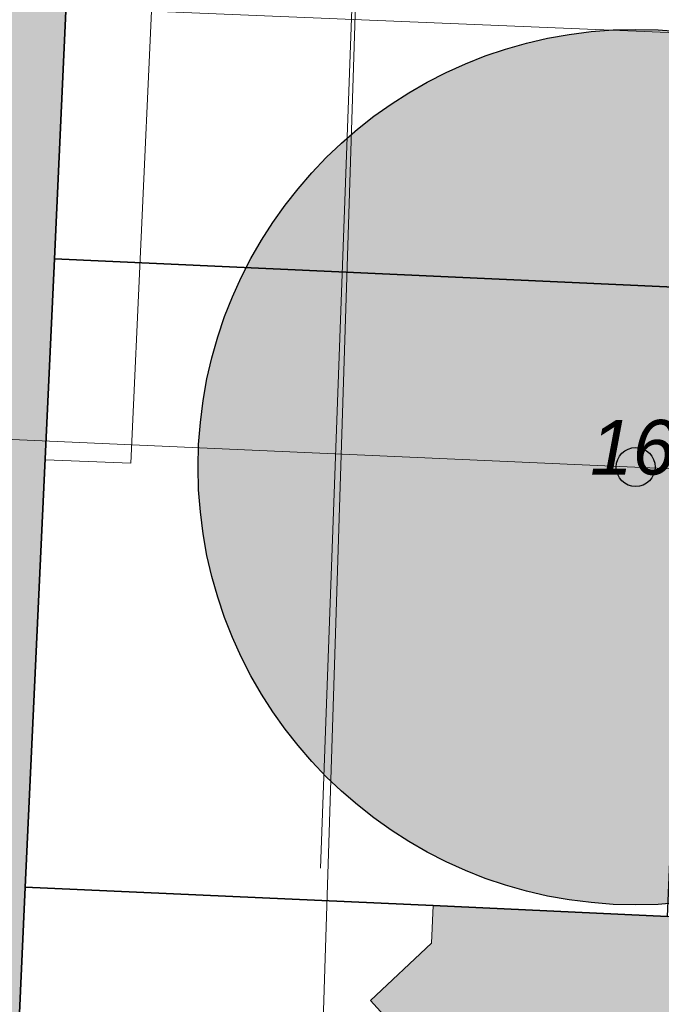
# Model space of a CAD drawing. Header units: metres. Extents: x 32338650 to 32340431, y 5701793 to 5703325.
# Tile 52 of 256: x 32339213 to 32339228, y 5702485 to 5702507. Entities that reach past the tile are written whole.
import ezdxf

# ---------------------------------------------------------------- set-up
doc = ezdxf.new("R2010")
doc.units = ezdxf.units.M
doc.header["$LTSCALE"] = 0.1
for name, color, linetype, lineweight, true_color in [('LPB-BE-Fernwärmeleitung', 7, 'Continuous', 70, 0x004c99), ('LPB-BE-Flurstück_Grenze', 7, 'Continuous', 70, 0x004c99), ('LPB-BE-Flurstück_Nummer', 7, 'Continuous', 70, 0x004c99), ('LPB-BE-Gebäude', 7, 'Continuous', 70, 0x004c99), ('LPB-BE-Leitung_Gas_Wasser', 3, 'Continuous', 30, 0x00ff00), ('LPB-BE-Leitung_Strom', 3, 'Continuous', 30, 0x00ff00), ('LPB-VEG-Baum_Bestand', 9, 'Continuous', 13, 0x808080)]:
    doc.layers.add(name, color=color, linetype=linetype, lineweight=lineweight, true_color=true_color)
doc.styles.add('Arial (italic)', font='ariali.ttf')

msp = doc.modelspace()

# ---------------------------------------------------------------- hatches: boundary and pattern name
at = {"layer": 'LPB-BE-Gebäude', "linetype": 'Continuous', "lineweight": 0, "true_color": 0xc7c8ca}
for points in [[(32339216.29, 5702560.552), (32339215.9, 5702560.57), (32339196.343, 5702561.482), (32339195.991, 5702554.11), (32339200.706, 5702553.907), (32339200.699, 5702553.747), (32339200.601, 5702551.549), (32339200.435, 5702547.783), (32339195.72, 5702547.995), (32339177.92, 5702548.793), (32339155.286, 5702549.808), (32339151.624, 5702469.034), (32339212.355, 5702466.28), (32339213.084, 5702482.056), (32339213.34, 5702487.636), (32339214.008, 5702501.987), (32339214.601, 5702514.976), (32339215.874, 5702542.355), (32339216.087, 5702547.08), (32339215.668, 5702547.097), (32339216.29, 5702560.552)], [(32339216.29, 5702560.552), (32339215.9, 5702560.57), (32339196.343, 5702561.482), (32339195.991, 5702554.11), (32339200.706, 5702553.907), (32339200.699, 5702553.747), (32339200.601, 5702551.549), (32339200.435, 5702547.783), (32339195.72, 5702547.995), (32339177.92, 5702548.793), (32339155.286, 5702549.808), (32339151.624, 5702469.034), (32339212.355, 5702466.28), (32339213.084, 5702482.056), (32339213.34, 5702487.636), (32339214.008, 5702501.987), (32339214.601, 5702514.976), (32339215.874, 5702542.355), (32339216.087, 5702547.08), (32339215.668, 5702547.097), (32339216.29, 5702560.552)], [(32339222.146, 5702475.405), (32339221.897, 5702469.841), (32339220.494, 5702468.567), (32339221.786, 5702467.133), (32339221.562, 5702462.148), (32339223.58, 5702462.065), (32339223.426, 5702458.789), (32339225.607, 5702456.328), (32339225.637, 5702456.346), (32339230.812, 5702456.124), (32339230.808, 5702456.024), (32339245.668, 5702455.283), (32339245.673, 5702455.403), (32339257.568, 5702454.834), (32339257.57, 5702454.864), (32339258.957, 5702485.531), (32339236.284, 5702486.583), (32339228.013, 5702486.963), (32339222.66, 5702487.213), (32339222.624, 5702486.354), (32339221.23, 5702485.05), (32339222.503, 5702483.647), (32339222.266, 5702478.102), (32339220.872, 5702476.808), (32339222.146, 5702475.405)], [(32339222.146, 5702475.405), (32339221.897, 5702469.841), (32339220.494, 5702468.567), (32339221.786, 5702467.133), (32339221.562, 5702462.148), (32339223.58, 5702462.065), (32339223.426, 5702458.789), (32339225.607, 5702456.328), (32339225.637, 5702456.346), (32339230.812, 5702456.124), (32339230.808, 5702456.024), (32339245.668, 5702455.283), (32339245.673, 5702455.403), (32339257.568, 5702454.834), (32339257.57, 5702454.864), (32339258.957, 5702485.531), (32339236.284, 5702486.583), (32339228.013, 5702486.963), (32339222.66, 5702487.213), (32339222.624, 5702486.354), (32339221.23, 5702485.05), (32339222.503, 5702483.647), (32339222.266, 5702478.102), (32339220.872, 5702476.808), (32339222.146, 5702475.405)]]:
    msp.add_hatch(color=9, dxfattribs=at).paths.add_polyline_path(points)
at = {"layer": 'LPB-VEG-Baum_Bestand', "linetype": 'Continuous', "lineweight": 0, "true_color": 0x727430, "transparency": 33554572}
h = msp.add_hatch(color=67, dxfattribs=at)
edge = h.paths.add_edge_path()
edge.add_arc((32339227.28836, 5702497.22937), 10, 0, 360)
h = msp.add_hatch(color=67, dxfattribs=at)
edge = h.paths.add_edge_path()
edge.add_arc((32339227.28602, 5702497.23109), 0.44563, 0, 360)

# ---------------------------------------------------------------- linework, layer by layer
at = {"layer": 'LPB-BE-Fernwärmeleitung', "color": 11, "linetype": 'Continuous', "lineweight": 13, "true_color": 0xff7f7f, "transparency": 33554687, "flags": 128}
msp.add_lwpolyline([(32339335.53771, 5702504.83696), (32339229.25, 5702509.72), (32339229.14, 5702507.11), (32339216.22, 5702507.645), (32339215.75, 5702497.32), (32339213.8, 5702497.4)], dxfattribs=at)
msp.add_lwpolyline([(32339335.53771, 5702504.83696), (32339229.25, 5702509.72), (32339229.14, 5702507.11), (32339216.22, 5702507.645), (32339215.75, 5702497.32), (32339213.8, 5702497.4)], dxfattribs=at)
msp.add_lwpolyline([(32339335.53771, 5702504.83696), (32339229.25, 5702509.72), (32339229.14, 5702507.11), (32339216.22, 5702507.645), (32339215.75, 5702497.32), (32339213.8, 5702497.4)], dxfattribs=at)
at = {"layer": 'LPB-BE-Flurstück_Grenze', "color": 253, "linetype": 'Continuous', "lineweight": 25, "true_color": 0xadadad, "transparency": 33554687, "flags": 128}
for points in [[(32339162.709, 5702468.469), (32339212.352, 5702466.22), (32339212.355, 5702466.28), (32339213.084, 5702482.056), (32339213.34, 5702487.636), (32339214.008, 5702501.987), (32339214.601, 5702514.976), (32339215.874, 5702542.355), (32339216.087, 5702547.08), (32339217.145, 5702569.944), (32339189.343, 5702589.671), (32339182.99, 5702583.107), (32339176.39, 5702576.873), (32339169.501, 5702570.931)], [(32339162.709, 5702468.469), (32339212.352, 5702466.22), (32339212.355, 5702466.28), (32339213.084, 5702482.056), (32339213.34, 5702487.636), (32339214.008, 5702501.987), (32339214.601, 5702514.976), (32339215.874, 5702542.355), (32339216.087, 5702547.08), (32339217.145, 5702569.944), (32339189.343, 5702589.671), (32339182.99, 5702583.107), (32339176.39, 5702576.873), (32339169.501, 5702570.931)], [(32339256.317, 5702500.053), (32339251.383, 5702513.299), (32339214.601, 5702514.976), (32339214.008, 5702501.987), (32339256.317, 5702500.053)], [(32339256.317, 5702500.053), (32339251.383, 5702513.299), (32339214.601, 5702514.976), (32339214.008, 5702501.987), (32339256.317, 5702500.053)], [(32339213.34, 5702487.636), (32339222.66, 5702487.213), (32339228.013, 5702486.963), (32339228.295, 5702493.587), (32339236.575, 5702493.206), (32339259.259, 5702492.154), (32339256.317, 5702500.053), (32339214.008, 5702501.987), (32339213.34, 5702487.636)], [(32339213.34, 5702487.636), (32339222.66, 5702487.213), (32339228.013, 5702486.963), (32339228.295, 5702493.587), (32339236.575, 5702493.206), (32339259.259, 5702492.154), (32339256.317, 5702500.053), (32339214.008, 5702501.987), (32339213.34, 5702487.636)], [(32339221.551, 5702465.792), (32339221.546, 5702465.672), (32339221.131, 5702456.512), (32339226.705, 5702456.263), (32339245.673, 5702455.403), (32339257.57, 5702454.864), (32339258.957, 5702485.531), (32339236.284, 5702486.583), (32339228.013, 5702486.963), (32339222.66, 5702487.213), (32339213.34, 5702487.636), (32339213.084, 5702482.056), (32339212.355, 5702466.28), (32339212.352, 5702466.22), (32339221.551, 5702465.792)], [(32339221.551, 5702465.792), (32339221.546, 5702465.672), (32339221.131, 5702456.512), (32339226.705, 5702456.263), (32339245.673, 5702455.403), (32339257.57, 5702454.864), (32339258.957, 5702485.531), (32339236.284, 5702486.583), (32339228.013, 5702486.963), (32339222.66, 5702487.213), (32339213.34, 5702487.636), (32339213.084, 5702482.056), (32339212.355, 5702466.28), (32339212.352, 5702466.22), (32339221.551, 5702465.792)]]:
    msp.add_lwpolyline(points, dxfattribs=at)
at = {"layer": 'LPB-BE-Gebäude', "color": 7, "linetype": 'Continuous', "lineweight": 9, "flags": 128}
for points in [[(32339216.29, 5702560.552), (32339215.9, 5702560.57), (32339196.343, 5702561.482), (32339195.991, 5702554.11), (32339200.706, 5702553.907), (32339200.699, 5702553.747), (32339200.601, 5702551.549), (32339200.435, 5702547.783), (32339195.72, 5702547.995), (32339177.92, 5702548.793), (32339155.286, 5702549.808), (32339151.624, 5702469.034), (32339212.355, 5702466.28), (32339213.084, 5702482.056), (32339213.34, 5702487.636), (32339214.008, 5702501.987), (32339214.601, 5702514.976), (32339215.874, 5702542.355), (32339216.087, 5702547.08), (32339215.668, 5702547.097), (32339216.29, 5702560.552)], [(32339216.29, 5702560.552), (32339215.9, 5702560.57), (32339196.343, 5702561.482), (32339195.991, 5702554.11), (32339200.706, 5702553.907), (32339200.699, 5702553.747), (32339200.601, 5702551.549), (32339200.435, 5702547.783), (32339195.72, 5702547.995), (32339177.92, 5702548.793), (32339155.286, 5702549.808), (32339151.624, 5702469.034), (32339212.355, 5702466.28), (32339213.084, 5702482.056), (32339213.34, 5702487.636), (32339214.008, 5702501.987), (32339214.601, 5702514.976), (32339215.874, 5702542.355), (32339216.087, 5702547.08), (32339215.668, 5702547.097), (32339216.29, 5702560.552)], [(32339257.57, 5702454.864), (32339258.957, 5702485.531), (32339236.284, 5702486.583), (32339228.013, 5702486.963), (32339222.66, 5702487.213), (32339222.624, 5702486.354), (32339221.23, 5702485.05), (32339222.503, 5702483.647), (32339222.266, 5702478.102), (32339220.872, 5702476.808), (32339222.146, 5702475.405)], [(32339257.57, 5702454.864), (32339258.957, 5702485.531), (32339236.284, 5702486.583), (32339228.013, 5702486.963), (32339222.66, 5702487.213), (32339222.624, 5702486.354), (32339221.23, 5702485.05), (32339222.503, 5702483.647), (32339222.266, 5702478.102), (32339220.872, 5702476.808), (32339222.146, 5702475.405)]]:
    msp.add_lwpolyline(points, dxfattribs=at)
at = {"layer": 'LPB-BE-Leitung_Gas_Wasser', "color": 5, "lineweight": 13, "true_color": 0x0000ff, "flags": 128}
msp.add_lwpolyline([(32339210.11738, 5702497.9917), (32339354.47239, 5702491.58281), (32339353.41144, 5702471.27272)], dxfattribs=at)
msp.add_lwpolyline([(32339210.11738, 5702497.9917), (32339354.47239, 5702491.58281), (32339353.41144, 5702471.27272)], dxfattribs=at)
at = {"layer": 'LPB-BE-Leitung_Strom', "color": 1, "lineweight": 13, "true_color": 0xff0000, "flags": 128}
msp.add_lwpolyline([(32339220.08781, 5702488.06552), (32339220.94143, 5702511.45721), (32339261.52923, 5702509.70544), (32339261.13378, 5702511.73886), (32339257.55506, 5702511.82945), (32339257.06327, 5702512.73411), (32339258.10861, 5702540.05894)], dxfattribs=at)
msp.add_lwpolyline([(32339220.08781, 5702488.06552), (32339220.94143, 5702511.45721), (32339261.52923, 5702509.70544), (32339261.13378, 5702511.73886), (32339257.55506, 5702511.82945), (32339257.06327, 5702512.73411), (32339258.10861, 5702540.05894)], dxfattribs=at)
msp.add_lwpolyline([(32339220.08781, 5702488.06552), (32339220.94143, 5702511.45721), (32339261.52923, 5702509.70544), (32339261.13378, 5702511.73886), (32339257.55506, 5702511.82945), (32339257.06327, 5702512.73411), (32339258.10861, 5702540.05894)], dxfattribs=at)
at = {"layer": 'LPB-BE-Leitung_Strom', "color": 1, "linetype": 'Continuous', "lineweight": 13, "true_color": 0xff0000, "transparency": 33554687, "flags": 128}
msp.add_lwpolyline([(32339255.6, 5702510.2), (32339221, 5702511.4), (32339219.8, 5702473.8)], dxfattribs=at)
msp.add_lwpolyline([(32339255.6, 5702510.2), (32339221, 5702511.4), (32339219.8, 5702473.8)], dxfattribs=at)
at = {"layer": 'LPB-VEG-Baum_Bestand', "color": 67, "linetype": 'Continuous', "lineweight": 30, "true_color": 0x727430, "transparency": 33554636}
for centre, radius in [((32339227.28836, 5702497.22937), 10), ((32339227.28602, 5702497.23109), 0.44563)]:
    msp.add_circle(centre, radius, dxfattribs=at)

# ---------------------------------------------------------------- texts
at = {"layer": 'LPB-BE-Flurstück_Nummer', "color": 252, "true_color": 0x888888, "insert": (32339228.187, 5702498.309), "char_height": 1.25, "width": 5.233125, "attachment_point": 2, "line_spacing_factor": 1.004016, "style": 'Arial (italic)'}
msp.add_mtext('1661', dxfattribs=at)
msp.add_mtext('1661', dxfattribs=at)

doc.saveas('drawing.dxf')
